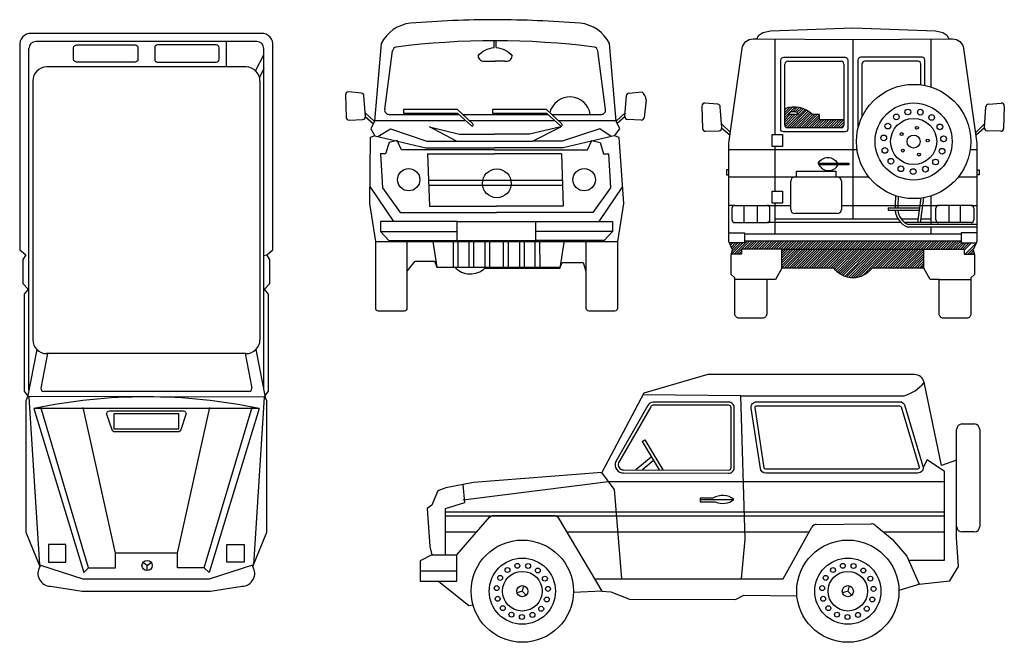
# Model space of a CAD drawing. Extents: x 1.65 to 8.72, y -30.24 to -25.76.
import ezdxf

# ---------------------------------------------------------------- set-up
doc = ezdxf.new("R2010")
doc.units = 0
doc.header["$MEASUREMENT"] = 0
doc.layers.get('0').update_dxf_attribs({"linetype": 'CONTINUOUS'})
doc.layers.add('MUROS', color=7, linetype='CONTINUOUS')

# ---------------------------------------------------------------- blocks, each defined once
blk = doc.blocks.new('JEEP3')
for centre, radius in [((0.7348, -0.0711), 0.2378), ((3.0748, -0.0711), 0.2378), ((0.7348, -0.0711), 0.1425), ((0.6281, 0.0807), 0.0177), ((0.699, 0.111), 0.0177), ((0.7762, 0.1098), 0.0177), ((0.8462, 0.0773), 0.0177), ((3.0748, -0.0711), 0.1425), ((2.968, 0.0807), 0.0177), ((3.039, 0.111), 0.0177), ((3.1162, 0.1098), 0.0177), ((3.1862, 0.0773), 0.0177), ((0.5755, 0.0242), 0.0177), ((0.897, 0.0192), 0.0177), ((2.9155, 0.0242), 0.0177), ((3.2369, 0.0192), 0.0177), ((0.5506, -0.0489), 0.0177), ((0.7348, -0.0711), 0.0401), ((0.9197, -0.0546), 0.0177), ((2.8905, -0.0489), 0.0177), ((3.0748, -0.0711), 0.0401), ((3.2596, -0.0546), 0.0177), ((0.5574, -0.1257), 0.0177), ((0.9104, -0.1312), 0.0177), ((2.8974, -0.1257), 0.0177), ((3.2504, -0.1312), 0.0177), ((0.595, -0.1932), 0.0177), ((0.8708, -0.1974), 0.0177), ((2.9349, -0.1932), 0.0177), ((3.2108, -0.1974), 0.0177), ((0.6567, -0.2395), 0.0177), ((0.732, -0.2567), 0.0177), ((0.8077, -0.2418), 0.0177), ((2.9967, -0.2395), 0.0177), ((3.0719, -0.2567), 0.0177), ((3.1476, -0.2418), 0.0177)]:
    blk.add_circle(centre, radius)
at = {"layer": 'MUROS'}
for p, q in [((3.8568, 0.3943), (3.8568, 1.0908)), ((3.8968, 1.1308), (3.9829, 1.1308)), ((4.0229, 1.0908), (4.0229, 0.3943)), ((1.5956, 1.0046), (1.6147, 1.0164)), ((1.6616, 0.8932), (1.5503, 0.8006)), ((1.6779, 0.867), (1.5981, 0.8005)), ((3.6452, 0.8732), (3.6163, 0.8172)), ((1.3959, 0.6621), (1.3072, 0.7819)), ((0.3222, 0.5656), (0.31, 0.6961)), ((2.0137, 0.5968), (2.0137, 0.5702)), ((2.105, 0.5968), (2.0137, 0.5968)), ((2.2521, 0.585), (2.0137, 0.585)), ((2.0137, 0.5702), (2.1222, 0.5702)), ((0.1817, 0.5231), (0.3222, 0.5656)), ((0.1817, 0.1894), (0.1817, 0.5231)), ((0.1817, 0.4997), (3.7695, 0.4997)), ((0.1817, 0.4707), (3.7695, 0.4707)), ((2.6107, 0.0186), (2.8156, 0.3885)), ((2.8502, 0.4091), (3.2454, 0.4128)), ((3.2714, 0.4035), (3.3923, 0.3029)), ((3.9829, 0.3543), (3.8968, 0.3543)), ((3.3923, 0.3029), (3.4984, 0.1801)), ((3.8693, 0.1054), (3.8568, 0.3132)), ((0.0835, 0.1894), (0, 0.1476)), ((0, 0.1476), (0, 0)), ((0.2633, 0), (0.2637, 0.1894)), ((3.4984, 0.1801), (3.5884, -0.0206)), ((0, 0.0745), (0.2634, 0.074)), ((3.8075, 0.0037), (3.8693, 0.1054)), ((1.2538, 0.0186), (2.6107, 0.0186)), ((3.5884, -0.0206), (3.8075, 0.0037)), ((0, 0), (0.1328, 0)), ((0.1328, 0), (0.2633, 0)), ((0.1328, 0), (0.3495, -0.1733)), ((0.7439, -0.032), (0.7348, -0.0711)), ((1.3067, -0.0706), (1.1022, -0.0796)), ((3.0838, -0.032), (3.0748, -0.0711)), ((3.5915, -0.0203), (3.4422, -0.0673)), ((0.7348, -0.0711), (0.6968, -0.0838)), ((0.7348, -0.0711), (0.7636, -0.0991)), ((3.0748, -0.0711), (3.0367, -0.0838)), ((3.0748, -0.0711), (3.1035, -0.0991)), ((0.3495, -0.1733), (0.3807, -0.169))]:
    blk.add_line(p, q, dxfattribs=at)
for points in [[(3.8568, 0.871), (3.7474, 0.8312), (3.6229, 1.4301, 0.355392), (3.5544, 1.4858), (2.0695, 1.4858), (1.6095, 1.3531), (1.3072, 0.7819), (0.3833, 0.7111), (0.1851, 0.6706), (0.1277, 0.649), (0.1023, 0.5883), (0.0832, 0.5476), (0.0514, 0.5239), (0.0709, 0.2494), (0.0835, 0.1894), (0.2637, 0.1894), (0.5, 0.4602, -0.216618), (0.5301, 0.4739), (0.9606, 0.4739, -0.26465), (0.995, 0.4543), (1.3067, -0.0706), (1.3703, -0.0753), (1.5041, -0.1275), (2.2675, -0.132), (2.3272, -0.0996), (2.7088, -0.1035)], [(2.3063, 1.3335), (3.4788, 1.3335, 0.157128), (3.6232, 1.4288, -2.847063)]]:
    blk.add_lwpolyline(points, format="xyb", dxfattribs=at)
for points in [[(2.2179, 0.7769, 0.414214), (2.2579, 0.8169), (2.2579, 1.2477, 0.414214), (2.2179, 1.2877), (1.6744, 1.2877, 0.302811), (1.6375, 1.2631), (1.406, 0.8614, 0.535142), (1.4614, 0.7783)], [(2.4854, 0.7772, -0.371746), (2.4458, 0.8113), (2.3799, 1.245, -0.457995), (2.4194, 1.2908), (3.4467, 1.2908, -0.333443), (3.4851, 1.262), (3.6147, 0.8283, -0.499877), (3.5763, 0.7772)], [(2.2179, 0.7994, 0.413936), (2.2354, 0.8169), (2.2354, 1.2477, 0.414214), (2.2179, 1.2652), (1.6744, 1.2652, 0.320806), (1.6578, 1.2534), (1.4263, 0.8515, 0.524431), (1.4614, 0.8008)], [(2.4854, 0.8061, -0.372733), (2.4745, 0.8156), (2.4085, 1.2493, -0.456948), (2.4194, 1.2619), (3.4467, 1.2619, -0.335224), (3.4573, 1.2539), (3.5869, 0.8202, -0.497876), (3.5763, 0.8061)]]:
    blk.add_lwpolyline(points, format="xyb", close=True, dxfattribs=at)
for points in [[(2.3108, 0.0186), (2.3377, 0.3025), (2.3063, 1.3335), (1.6022, 1.3392)], [(1.5956, 1.0046), (1.7193, 0.8003)], [(1.6147, 1.0164), (1.7458, 0.8002)], [(3.5111, 0.1517), (3.7695, 0.1517), (3.7695, 0.7193), (3.7695, 0.7887), (3.6452, 0.8732)], [(0.3103, 0.586), (1.3548, 0.7176), (3.7695, 0.7176)], [(1.3959, 0.6621), (1.4472, 0.0186)], [(0.1817, 0.3553), (0.4084, 0.3553)], [(1.0538, 0.3553), (2.7972, 0.3553)], [(3.3293, 0.3553), (3.7695, 0.3553)], [(3.8568, 0.3132), (3.8568, 0.3943)]]:
    blk.add_lwpolyline(points, dxfattribs=at)
for centre in [(0.7348, -0.0711), (3.0748, -0.0711)]:
    blk.add_circle(centre, 0.3674, dxfattribs=at)
for centre, radius, start, end in [((3.8968, 1.0908), 0.04, 90, 180), ((3.9829, 1.0908), 0.04, 0, 90), ((2.1743, 0.4857), 0.131, 51.38587, 121.96859), ((2.1743, 0.6904), 0.131, 246.5378, 308.61413), ((2.8506, 0.3691), 0.04, 90.52792, 151.01972), ((3.2458, 0.3728), 0.04, 50.24392, 90.52792), ((3.8968, 0.3943), 0.04, 180, 270), ((3.9829, 0.3943), 0.04, 270, 0)]:
    blk.add_arc(centre, radius, start, end, dxfattribs=at)
blk = doc.blocks.new('*X1')
at = {"color": 0}
for p, q in [((0.3407, 0.3584), (0.475, 0.4926)), ((0.3407, 0.376), (0.4573, 0.4926)), ((0.3407, 0.3937), (0.4396, 0.4926)), ((0.3407, 0.4114), (0.4219, 0.4926)), ((0.3407, 0.4291), (0.4042, 0.4926)), ((0.3407, 0.4468), (0.3866, 0.4926)), ((0.3407, 0.4644), (0.3689, 0.4926)), ((0.3407, 0.4821), (0.3512, 0.4926)), ((0.3563, 0.3563), (0.4926, 0.4926)), ((0.374, 0.3563), (0.5103, 0.4926)), ((0.3917, 0.3563), (0.528, 0.4926)), ((0.4093, 0.3563), (0.5457, 0.4926)), ((0.427, 0.3563), (0.5633, 0.4926)), ((0.4447, 0.3563), (0.581, 0.4926)), ((0.4624, 0.3563), (0.5987, 0.4926)), ((0.48, 0.3563), (0.6164, 0.4926)), ((0.4977, 0.3563), (0.6341, 0.4926)), ((0.5154, 0.3563), (0.6517, 0.4926)), ((0.5331, 0.3563), (0.6694, 0.4926)), ((0.5508, 0.3563), (0.6871, 0.4926)), ((0.5684, 0.3563), (0.7048, 0.4926)), ((0.5861, 0.3563), (0.7224, 0.4926)), ((0.6038, 0.3563), (0.7401, 0.4926)), ((0.6215, 0.3563), (0.7578, 0.4926)), ((0.6391, 0.3563), (0.7755, 0.4926)), ((0.6568, 0.3563), (0.7932, 0.4926)), ((0.6745, 0.3563), (0.8108, 0.4926)), ((0.6922, 0.3563), (0.8285, 0.4926)), ((0.7099, 0.3563), (0.8462, 0.4926)), ((0.7194, 0.3481), (0.8639, 0.4926)), ((0.7277, 0.3388), (0.8815, 0.4926)), ((0.7367, 0.3301), (0.8992, 0.4926)), ((0.7463, 0.322), (0.9169, 0.4926)), ((0.7566, 0.3147), (0.9346, 0.4926)), ((0.7676, 0.308), (0.9523, 0.4926)), ((0.7793, 0.302), (0.9699, 0.4926)), ((0.7918, 0.2968), (0.9876, 0.4926)), ((0.8051, 0.2925), (1.0053, 0.4926)), ((0.8195, 0.2891), (1.023, 0.4926)), ((0.835, 0.287), (1.0406, 0.4926)), ((0.8519, 0.2862), (1.0583, 0.4926)), ((0.8707, 0.2874), (1.076, 0.4926)), ((0.8923, 0.2913), (1.0937, 0.4926)), ((0.9191, 0.3004), (1.1114, 0.4926)), ((0.9927, 0.3563), (1.129, 0.4926)), ((1.0104, 0.3563), (1.1467, 0.4926)), ((1.0281, 0.3563), (1.1644, 0.4926)), ((1.0457, 0.3563), (1.1821, 0.4926)), ((1.0634, 0.3563), (1.1997, 0.4926)), ((1.0811, 0.3563), (1.2174, 0.4926)), ((1.0988, 0.3563), (1.2351, 0.4926)), ((1.1164, 0.3563), (1.2528, 0.4926)), ((1.1341, 0.3563), (1.2705, 0.4926)), ((1.1518, 0.3563), (1.2881, 0.4926)), ((1.1695, 0.3563), (1.3058, 0.4926)), ((1.1872, 0.3563), (1.3235, 0.4926)), ((1.2048, 0.3563), (1.3412, 0.4926)), ((1.2225, 0.3563), (1.3588, 0.4926)), ((1.2402, 0.3563), (1.3613, 0.4774)), ((1.2579, 0.3563), (1.3613, 0.4597)), ((1.2755, 0.3563), (1.3613, 0.442)), ((1.2932, 0.3563), (1.3613, 0.4243)), ((1.3109, 0.3563), (1.3613, 0.4067)), ((1.3286, 0.3563), (1.3613, 0.389)), ((1.3463, 0.3563), (1.3613, 0.3713))]:
    blk.add_line(p, q, dxfattribs=at)
blk = doc.blocks.new('*X2')
at = {"color": 0}
for p, q in [((0.3614, 1.4397), (0.4352, 1.5135)), ((0.3614, 1.4575), (0.4174, 1.5134)), ((0.3615, 1.4752), (0.3976, 1.5113)), ((0.3615, 1.4929), (0.3748, 1.5062)), ((0.3754, 1.3653), (0.5067, 1.4967)), ((0.3922, 1.3644), (0.5185, 1.4908)), ((0.4218, 1.4824), (0.4515, 1.5122)), ((0.4369, 1.4799), (0.4667, 1.5097)), ((0.4483, 1.4736), (0.4809, 1.5062)), ((0.457, 1.4646), (0.4942, 1.5018)), ((0.3613, 1.3866), (0.4341, 1.4594)), ((0.3613, 1.4043), (0.4164, 1.4594)), ((0.3614, 1.422), (0.3988, 1.4594)), ((0.3651, 1.3727), (0.4518, 1.4594)), ((0.4099, 1.3644), (0.5297, 1.4843)), ((0.4275, 1.3644), (0.5402, 1.4772)), ((0.4452, 1.3644), (0.5502, 1.4694)), ((0.4629, 1.3644), (0.5595, 1.4611)), ((0.4806, 1.3644), (0.5763, 1.4601)), ((0.4982, 1.3644), (0.5934, 1.4596)), ((0.5159, 1.3644), (0.6101, 1.4587)), ((0.5336, 1.3644), (0.6101, 1.441)), ((0.5513, 1.3644), (0.6101, 1.4233)), ((0.569, 1.3644), (0.6254, 1.4209)), ((0.5866, 1.3644), (0.6431, 1.4209)), ((0.6043, 1.3644), (0.6608, 1.4209)), ((0.622, 1.3644), (0.6784, 1.4209)), ((0.6397, 1.3644), (0.6961, 1.4209)), ((0.6573, 1.3644), (0.7138, 1.4209)), ((0.675, 1.3644), (0.7315, 1.4209)), ((0.6927, 1.3644), (0.7491, 1.4209)), ((0.7104, 1.3644), (0.7668, 1.4209)), ((0.7281, 1.3644), (0.7845, 1.4209)), ((0.7457, 1.3644), (0.7858, 1.4045)), ((0.7634, 1.3644), (0.7858, 1.3868))]:
    blk.add_line(p, q, dxfattribs=at)

msp = doc.modelspace()

# ---------------------------------------------------------------- linework, layer by layer
for p, q in [((6.9458, -25.9022), (7.6359, -25.9062)), ((7.6359, -25.9062), (8.3261, -25.9022)), ((1.7124, -28.4231), (1.7124, -25.9708)), ((3.3516, -25.9208), (1.7624, -25.9208)), ((3.4016, -28.4231), (3.4016, -25.9708)), ((5.0566, -25.9645), (5.0565, -25.9152)), ((5.0722, -25.9645), (5.0722, -25.9152)), ((7.6359, -25.9062), (7.6359, -27.196)), ((4.2703, -26.4104), (4.3272, -25.9865)), ((5.8585, -26.4104), (5.8015, -25.9865)), ((3.2737, -26.1036), (1.8403, -26.1036)), ((4.994, -26.0612), (5.0644, -26.0612)), ((5.1348, -26.0612), (5.0644, -26.0612)), ((7.1465, -26.4034), (7.1473, -26.0826)), ((7.1673, -26.0627), (7.5508, -26.0627)), ((7.5708, -26.0827), (7.5708, -26.4844)), ((1.7403, -26.2036), (1.7403, -28.064)), ((3.3737, -26.2036), (3.3737, -28.064)), ((3.9883, -26.3039), (3.9933, -26.4659)), ((4.1029, -26.2911), (4.0099, -26.2834)), ((4.1317, -26.46), (4.1212, -26.3097)), ((5.9971, -26.46), (6.0076, -26.3097)), ((6.0258, -26.2911), (6.1188, -26.2834)), ((6.1496, -26.34), (6.1354, -26.4659)), ((6.5499, -26.3843), (6.555, -26.5463)), ((6.6646, -26.3715), (6.5716, -26.3638)), ((6.6934, -26.5404), (6.6829, -26.3901)), ((8.5809, -26.5404), (8.5914, -26.3901)), ((8.6097, -26.3715), (8.7027, -26.3638)), ((8.7243, -26.3843), (8.7193, -26.5463)), ((4.1938, -26.4936), (4.1298, -26.4321)), ((4.1302, -26.4601), (4.1868, -26.5092)), ((4.3, -26.4444), (4.8031, -26.4444)), ((4.7929, -26.4089), (4.4051, -26.4089)), ((4.4051, -26.4089), (4.4051, -26.436)), ((4.4051, -26.436), (4.7939, -26.436)), ((4.9033, -26.5127), (4.7929, -26.4089)), ((4.7939, -26.436), (4.8942, -26.5273)), ((4.8306, -26.4444), (5.4432, -26.4444)), ((5.433, -26.4089), (5.0452, -26.4089)), ((5.0452, -26.4089), (5.0452, -26.436)), ((5.0452, -26.436), (5.4339, -26.436)), ((5.5434, -26.5127), (5.433, -26.4089)), ((5.4339, -26.436), (5.5343, -26.5273)), ((5.4707, -26.4444), (5.8288, -26.4444)), ((5.9349, -26.4936), (5.999, -26.4321)), ((5.9985, -26.4601), (5.942, -26.5092)), ((7.1462, -26.5208), (7.1465, -26.4034)), ((4.0141, -26.4853), (4.1125, -26.4814)), ((4.7875, -26.636), (4.5933, -26.5335)), ((4.5933, -26.5335), (4.8073, -26.5855)), ((5.5355, -26.5335), (5.3123, -26.5855)), ((5.3322, -26.636), (5.5355, -26.5335)), ((6.1147, -26.4853), (6.0162, -26.4814)), ((6.7555, -26.574), (6.6914, -26.5125)), ((6.6919, -26.5405), (6.7528, -26.5934)), ((7.5508, -26.5408), (7.1662, -26.5408)), ((7.5708, -26.4844), (7.5708, -26.5208)), ((8.5188, -26.574), (8.5828, -26.5125)), ((8.5824, -26.5405), (8.5215, -26.5934)), ((4.1994, -26.5987), (4.5659, -26.6856)), ((4.2213, -26.6039), (4.3113, -26.5485)), ((4.3113, -26.5485), (4.5724, -26.636)), ((4.8073, -26.5855), (5.0598, -26.5855)), ((5.3123, -26.5855), (5.0598, -26.5855)), ((5.8175, -26.5485), (5.5472, -26.636)), ((5.9203, -26.5987), (5.5538, -26.6856)), ((5.8984, -26.6039), (5.8175, -26.5485)), ((6.5757, -26.5657), (6.6742, -26.5618)), ((7.0567, -26.5882), (7.1301, -26.5882)), ((7.0567, -26.6758), (7.0567, -26.5882)), ((7.1301, -26.5882), (7.1301, -26.6758)), ((8.6985, -26.5657), (8.6001, -26.5618)), ((4.3014, -26.6457), (4.2762, -26.7267)), ((4.3603, -26.6322), (4.3014, -26.6457)), ((4.3905, -26.698), (4.3603, -26.6322)), ((4.5724, -26.636), (4.7875, -26.636)), ((4.7875, -26.636), (5.3322, -26.636)), ((5.5472, -26.636), (5.3322, -26.636)), ((5.7292, -26.698), (5.7593, -26.6322)), ((5.7593, -26.6322), (5.8182, -26.6457)), ((5.8182, -26.6457), (5.8435, -26.7267)), ((7.1301, -26.6758), (7.0567, -26.6758)), ((4.2762, -26.7267), (4.24, -26.7267)), ((4.24, -26.7267), (4.2537, -26.9716)), ((5.0598, -26.698), (4.3905, -26.698)), ((4.5659, -26.6856), (5.0598, -26.6856)), ((4.5791, -26.7268), (5.0598, -26.7268)), ((5.5538, -26.6856), (5.0598, -26.6856)), ((5.0598, -26.698), (5.7292, -26.698)), ((5.5405, -26.7268), (5.0598, -26.7268)), ((5.8435, -26.7267), (5.8796, -26.7267)), ((5.8796, -26.7267), (5.8933, -26.9716)), ((7.2193, -26.8939), (7.5241, -26.8939)), ((7.2313, -26.8522), (7.5122, -26.8522)), ((7.2313, -26.8939), (7.2313, -26.8522)), ((7.5122, -26.8522), (7.5122, -26.8939)), ((4.336, -27.2137), (4.166, -26.9617)), ((5.811, -27.2137), (5.9811, -26.9617)), ((7.1893, -27.1271), (7.1893, -26.9239)), ((7.5541, -26.9239), (7.5541, -27.1271)), ((4.2537, -26.9716), (4.3816, -27.1503)), ((5.8933, -26.9716), (5.7654, -27.1503)), ((7.0567, -27.0827), (7.0567, -26.995)), ((7.0567, -26.995), (7.1301, -26.995)), ((7.1301, -26.995), (7.1301, -27.0827)), ((7.9427, -27.094), (7.9451, -27.0298)), ((7.9611, -27.0964), (7.9634, -27.0353)), ((6.7863, -27.0982), (6.7447, -27.0982)), ((6.7863, -27.0982), (7.02, -27.0982)), ((6.8529, -27.0982), (6.8529, -27.222)), ((6.9474, -27.0982), (6.9474, -27.222)), ((7.1301, -27.0827), (7.0567, -27.0827)), ((8.4855, -27.0982), (8.2519, -27.0982)), ((8.3245, -27.0982), (8.3245, -27.222)), ((8.4072, -27.0982), (8.4072, -27.222)), ((8.4855, -27.0982), (8.5271, -27.0982)), ((4.3816, -27.1503), (5.0735, -27.1503)), ((5.7654, -27.1503), (5.0735, -27.1503)), ((6.7663, -27.1182), (6.7663, -27.202)), ((7.04, -27.202), (7.04, -27.1182)), ((7.5241, -27.1571), (7.2193, -27.1571)), ((7.889, -27.1153), (7.889, -27.1338)), ((8.2319, -27.202), (8.2319, -27.1182)), ((8.5055, -27.1182), (8.5055, -27.202)), ((4.7913, -27.2137), (4.2398, -27.2137)), ((4.2398, -27.2137), (4.2398, -27.2872)), ((4.7913, -27.2137), (5.3557, -27.2137)), ((4.7913, -27.3512), (4.7913, -27.2137)), ((5.3557, -27.2137), (5.9072, -27.2137)), ((5.3557, -27.3512), (5.3557, -27.2137)), ((5.9072, -27.2137), (5.9072, -27.2872)), ((6.7863, -27.222), (7.02, -27.222)), ((7.9805, -27.222), (7.02, -27.222)), ((7.075, -27.196), (7.9602, -27.196)), ((7.9824, -27.196), (8.1038, -27.196)), ((8.2519, -27.222), (8.0089, -27.222)), ((8.5271, -27.2357), (8.0336, -27.2357)), ((8.1225, -27.196), (8.1968, -27.196)), ((8.4855, -27.222), (8.2519, -27.222)), ((4.2398, -27.2872), (4.2993, -27.3512)), ((4.2398, -27.2872), (4.7913, -27.2872)), ((5.9072, -27.2872), (5.3557, -27.2872)), ((5.9072, -27.2872), (5.8477, -27.3512)), ((6.7447, -27.2949), (6.8573, -27.2949)), ((6.8573, -27.2949), (6.8573, -27.3527)), ((8.5271, -27.2542), (8.03, -27.2542)), ((8.5271, -27.2949), (8.4146, -27.2949)), ((8.4146, -27.2949), (8.4146, -27.3527)), ((4.2039, -27.358), (5.9458, -27.358)), ((4.2993, -27.3512), (4.7913, -27.3512)), ((4.7627, -27.358), (4.7625, -27.5421)), ((4.7913, -27.3512), (5.3557, -27.3512)), ((4.7968, -27.3581), (4.7966, -27.5421)), ((4.8744, -27.358), (4.8742, -27.5422)), ((4.9084, -27.3581), (4.9082, -27.5422)), ((4.9903, -27.358), (4.9901, -27.5423)), ((5.0243, -27.3581), (5.0241, -27.5424)), ((5.1227, -27.3581), (5.1229, -27.5424)), ((5.1568, -27.358), (5.157, -27.5423)), ((5.2386, -27.3581), (5.2388, -27.5422)), ((5.2727, -27.358), (5.2728, -27.5422)), ((5.3502, -27.3581), (5.3504, -27.5421)), ((5.8477, -27.3512), (5.3557, -27.3512)), ((5.3843, -27.358), (5.3845, -27.5421)), ((6.8573, -27.3683), (6.7447, -27.3683)), ((6.7517, -27.3729), (6.7562, -27.3683)), ((6.7571, -27.3852), (6.7739, -27.3683)), ((6.7624, -27.3975), (6.7916, -27.3683)), ((6.7642, -27.4488), (6.8448, -27.3683)), ((6.7678, -27.4098), (6.8093, -27.3683)), ((6.7696, -27.4257), (6.827, -27.3683)), ((6.7818, -27.4488), (6.8779, -27.3527)), ((6.7995, -27.4488), (6.8955, -27.3527)), ((6.8533, -27.4126), (6.9132, -27.3527)), ((6.8573, -27.3527), (6.8573, -27.3683)), ((6.8573, -27.3557), (6.8602, -27.3527)), ((6.871, -27.4126), (6.9309, -27.3527)), ((6.8887, -27.4126), (6.9486, -27.3527)), ((6.9064, -27.4126), (6.9662, -27.3527)), ((6.924, -27.4126), (6.9839, -27.3527)), ((6.9417, -27.4126), (7.0016, -27.3527)), ((6.9594, -27.4126), (7.0193, -27.3527)), ((6.9771, -27.4126), (7.037, -27.3527)), ((6.9948, -27.4126), (7.0546, -27.3527)), ((7.0124, -27.4126), (7.0723, -27.3527)), ((7.0301, -27.4126), (7.09, -27.3527)), ((7.0478, -27.4126), (7.1077, -27.3527)), ((7.0655, -27.4126), (7.1253, -27.3527)), ((7.0831, -27.4126), (7.143, -27.3527)), ((7.1008, -27.4126), (7.1607, -27.3527)), ((7.1185, -27.4126), (7.1784, -27.3527)), ((7.1362, -27.4126), (7.1961, -27.3527)), ((7.1539, -27.4126), (7.2137, -27.3527)), ((7.1715, -27.4126), (7.2314, -27.3527)), ((7.1892, -27.4126), (7.2491, -27.3527)), ((7.2069, -27.4126), (7.2668, -27.3527)), ((7.2246, -27.4126), (7.2844, -27.3527)), ((7.2422, -27.4126), (7.3021, -27.3527)), ((7.2599, -27.4126), (7.3198, -27.3527)), ((7.2776, -27.4126), (7.3375, -27.3527)), ((7.2953, -27.4126), (7.3552, -27.3527)), ((7.313, -27.4126), (7.3728, -27.3527)), ((7.3306, -27.4126), (7.3905, -27.3527)), ((7.3483, -27.4126), (7.4082, -27.3527)), ((7.366, -27.4126), (7.4259, -27.3527)), ((7.3837, -27.4126), (7.4435, -27.3527)), ((7.4013, -27.4126), (7.4612, -27.3527)), ((7.419, -27.4126), (7.4789, -27.3527)), ((7.4367, -27.4126), (7.4966, -27.3527)), ((7.4544, -27.4126), (7.5143, -27.3527)), ((7.472, -27.4126), (7.5319, -27.3527)), ((7.4897, -27.4126), (7.5496, -27.3527)), ((7.5074, -27.4126), (7.5673, -27.3527)), ((7.5251, -27.4126), (7.585, -27.3527)), ((7.5428, -27.4126), (7.6026, -27.3527)), ((7.5604, -27.4126), (7.6203, -27.3527)), ((7.5781, -27.4126), (7.638, -27.3527)), ((7.5958, -27.4126), (7.6557, -27.3527)), ((7.6135, -27.4126), (7.6734, -27.3527)), ((7.6311, -27.4126), (7.691, -27.3527)), ((7.6488, -27.4126), (7.7087, -27.3527)), ((7.6665, -27.4126), (7.7264, -27.3527)), ((7.6842, -27.4126), (7.7441, -27.3527)), ((7.7019, -27.4126), (7.7617, -27.3527)), ((7.7195, -27.4126), (7.7794, -27.3527)), ((7.7372, -27.4126), (7.7971, -27.3527)), ((7.7549, -27.4126), (7.8148, -27.3527)), ((7.7726, -27.4126), (7.8325, -27.3527)), ((7.7902, -27.4126), (7.8501, -27.3527)), ((7.8079, -27.4126), (7.8678, -27.3527)), ((7.8256, -27.4126), (7.8855, -27.3527)), ((7.8433, -27.4126), (7.9032, -27.3527)), ((7.861, -27.4126), (7.9208, -27.3527)), ((7.8786, -27.4126), (7.9385, -27.3527)), ((7.8963, -27.4126), (7.9562, -27.3527)), ((7.914, -27.4126), (7.9739, -27.3527)), ((7.9317, -27.4126), (7.9916, -27.3527)), ((7.9493, -27.4126), (8.0092, -27.3527)), ((7.967, -27.4126), (8.0269, -27.3527)), ((7.9847, -27.4126), (8.0446, -27.3527)), ((8.0024, -27.4126), (8.0623, -27.3527)), ((8.0201, -27.4126), (8.0799, -27.3527)), ((8.0377, -27.4126), (8.0976, -27.3527)), ((8.0554, -27.4126), (8.1153, -27.3527)), ((8.0731, -27.4126), (8.133, -27.3527)), ((8.0908, -27.4126), (8.1507, -27.3527)), ((8.1084, -27.4126), (8.1683, -27.3527)), ((8.1261, -27.4126), (8.186, -27.3527)), ((8.1438, -27.4126), (8.2037, -27.3527)), ((8.1615, -27.4126), (8.2214, -27.3527)), ((8.1792, -27.4126), (8.239, -27.3527)), ((8.1968, -27.4126), (8.2567, -27.3527)), ((8.2145, -27.4126), (8.2744, -27.3527)), ((8.2322, -27.4126), (8.2921, -27.3527)), ((8.2499, -27.4126), (8.3097, -27.3527)), ((8.2675, -27.4126), (8.3274, -27.3527)), ((8.2852, -27.4126), (8.3451, -27.3527)), ((8.3029, -27.4126), (8.3628, -27.3527)), ((8.3206, -27.4126), (8.3805, -27.3527)), ((8.3383, -27.4126), (8.3981, -27.3527)), ((8.3559, -27.4126), (8.4146, -27.354)), ((8.3736, -27.4126), (8.4179, -27.3683)), ((8.3913, -27.4126), (8.4356, -27.3683)), ((8.409, -27.4126), (8.4533, -27.3683)), ((8.4146, -27.3527), (8.4146, -27.3683)), ((8.4146, -27.3683), (8.5271, -27.3683)), ((8.4266, -27.4126), (8.471, -27.3683)), ((8.4358, -27.421), (8.4885, -27.3683)), ((8.4435, -27.4488), (8.5208, -27.3716)), ((6.8361, -27.4488), (6.7613, -27.4488)), ((6.7626, -27.4504), (6.7641, -27.4488)), ((6.8171, -27.4488), (6.8361, -27.4299)), ((6.8348, -27.4488), (6.8361, -27.4476)), ((7.1257, -27.4126), (6.8361, -27.4126)), ((6.8361, -27.4126), (6.8361, -27.4488)), ((7.1257, -27.4126), (8.1462, -27.4126)), ((7.1257, -27.549), (7.1257, -27.4126)), ((8.1462, -27.549), (8.1462, -27.4126)), ((8.1462, -27.4126), (8.4358, -27.4126)), ((8.4358, -27.4126), (8.4358, -27.4488)), ((8.4358, -27.4488), (8.5106, -27.4488)), ((8.4612, -27.4488), (8.5071, -27.4029)), ((8.4788, -27.4488), (8.5022, -27.4254)), ((8.4965, -27.4488), (8.5061, -27.4392)), ((4.6446, -27.542), (4.7741, -27.542)), ((7.0161, -27.6306), (6.7872, -27.6306)), ((8.2558, -27.6306), (8.4847, -27.6306)), ((1.7696, -28.1347), (1.7018, -28.4763)), ((1.8457, -28.164), (1.7997, -28.4128)), ((3.2737, -28.164), (1.8403, -28.164)), ((3.2683, -28.164), (3.3143, -28.4128)), ((3.3444, -28.1347), (3.4122, -28.4763)), ((3.2947, -28.4364), (1.8193, -28.4364)), ((3.4122, -28.4763), (1.7034, -28.4725)), ((2.142, -29.7028), (1.7991, -28.548)), ((2.7811, -29.5972), (3.0139, -28.5521)), ((2.9736, -29.7028), (3.3165, -28.548)), ((3.3669, -28.5582), (3.0075, -29.737)), ((2.3232, -28.5973), (2.3232, -28.7052)), ((2.7912, -28.5973), (2.3232, -28.5973)), ((2.7912, -28.7052), (2.7912, -28.5973)), ((2.3232, -28.7052), (2.7912, -28.7052)), ((1.8528, -29.5352), (1.8528, -29.6622)), ((1.9776, -29.5352), (1.8528, -29.5352)), ((1.9776, -29.6622), (1.9776, -29.5352)), ((3.1364, -29.5352), (3.2612, -29.5352)), ((3.1364, -29.6622), (3.1364, -29.5352)), ((3.2612, -29.5352), (3.2612, -29.6622)), ((2.7811, -29.5972), (2.3345, -29.5972)), ((2.7811, -29.7028), (2.7811, -29.5972)), ((1.8528, -29.6622), (1.9776, -29.6622)), ((2.5622, -29.6868), (2.5328, -29.6648)), ((2.5622, -29.6868), (2.5917, -29.6648)), ((2.5622, -29.7235), (2.5622, -29.6868)), ((2.9736, -29.7028), (2.7811, -29.7028)), ((3.0075, -29.737), (2.9736, -29.7028)), ((3.2612, -29.6622), (3.1364, -29.6622))]:
    msp.add_line(p, q)
for points in [[(4.9913, -27.5487), (5.5297, -27.5487), (5.5449, -27.5093), (5.6977, -27.5093), (5.7167, -27.5714), (5.7167, -27.8359, 0.414214), (5.7367, -27.8559), (5.9258, -27.8559, 0.414214), (5.9458, -27.8359), (5.9458, -27.358), (5.9894, -27.0846), (5.9568, -26.6096), (5.923, -26.5987), (5.9599, -26.5487), (5.9349, -26.4936), (5.8874, -25.9341, 0.248273), (5.6748, -25.7887, 0.017317), (5.0644, -25.7638, 0.018859), (4.4567, -25.7887, 0.248273), (4.2441, -25.9341), (4.1966, -26.4936), (4.1716, -26.5487), (4.1994, -26.5987), (4.1656, -26.6096), (4.1603, -27.0846), (4.2039, -27.358), (4.2039, -27.8359, 0.414214), (4.2239, -27.8559), (4.413, -27.8559, 0.414214), (4.433, -27.8359), (4.433, -27.5714), (4.4887, -27.5003), (4.6285, -27.5003), (4.6446, -27.542), (5.5319, -27.5429)], [(4.9417, -26.0237, -0.216214), (5.0566, -25.9645, -1.192684)], [(5.0722, -25.9645, -0.216214), (5.1871, -26.0237, -1.192684)], [(8.1333, -26.0339), (7.6923, -26.0339, 0.414214), (7.6723, -26.0539), (7.6723, -26.5465, 0.414214)], [(8.1538, -26.2367), (8.1533, -26.0538, 0.413471), (8.1333, -26.0339)], [(8.1045, -26.0627), (7.7211, -26.0627, 0.414214), (7.7011, -26.0827), (7.7011, -26.4636, 0.414214)], [(8.1249, -26.2319), (8.1245, -26.0826, 0.413471), (8.1045, -26.0627)], [(7.5708, -26.4844), (7.3951, -26.4844), (7.3951, -26.4462), (7.345, -26.4446, 0.28659), (7.1465, -26.4034, -1.758112)], [(7.2452, -26.4459), (7.1697, -26.4459, -0.610366), (7.2452, -26.4459, -0.241954)], [(7.3871, -26.7956, -0.603238), (7.5246, -26.7956, -2.228773)], [(7.3871, -26.7956, 0.656282), (7.5299, -26.8074, -3.989419)], [(5.7167, -27.358), (5.7167, -27.5714, 0.414214)], [(3.3669, -28.5582, 0.103517), (1.7487, -28.5582, -1.887166)]]:
    msp.add_lwpolyline(points, format="xyb")
for points in [[(6.7447, -27.3569), (6.7447, -26.6508), (6.8399, -25.971, -0.375674), (6.9196, -25.9021), (6.9458, -25.9022), (6.9608, -25.8761), (6.9885, -25.855), (7.043, -25.8437), (7.6359, -25.8214), (8.2289, -25.8437), (8.2834, -25.855), (8.3111, -25.8761), (8.3261, -25.9022), (8.3523, -25.9021, -0.375674), (8.4319, -25.971), (8.5271, -26.6508), (8.5271, -27.3569), (8.5003, -27.4185), (8.5106, -27.4549), (8.5106, -27.5946), (8.4847, -27.6199), (8.4847, -27.8789, -0.414214), (8.4547, -27.9089), (8.2858, -27.9089, -0.414214), (8.2558, -27.8789), (8.2558, -27.6306), (8.1915, -27.6306), (8.1462, -27.549), (7.9188, -27.549), (7.7739, -27.549, -0.508034), (7.498, -27.549), (7.3531, -27.549), (7.1257, -27.549), (7.0804, -27.6306), (7.0161, -27.6306), (7.0161, -27.8789, -0.414214), (6.9861, -27.9089), (6.8172, -27.9089, -0.414214), (6.7872, -27.8789), (6.7872, -27.6199), (6.7613, -27.5946), (6.7613, -27.4549), (6.7716, -27.4185)], [(1.6473, -25.9531), (1.6473, -27.4173), (1.6917, -27.4541), (1.6702, -27.4882), (1.6702, -27.6605), (1.7071, -27.6994), (1.6781, -27.7363), (1.6781, -28.4347), (1.7051, -28.4687), (1.6906, -28.5028), (1.6906, -29.4465), (1.7922, -29.6943, 0.590762), (1.8684, -29.8351), (2.0951, -29.8711), (3.0189, -29.8711), (3.2456, -29.8351, 0.590762), (3.3218, -29.6943), (3.4234, -29.4465), (3.4234, -28.5028), (3.409, -28.4687), (3.4359, -28.4347), (3.4359, -27.7363), (3.4069, -27.6994), (3.4438, -27.6605), (3.4438, -27.4882), (3.4223, -27.4541), (3.4667, -27.4173), (3.4667, -25.9531, 0.468554), (3.3843, -25.8625), (1.7297, -25.8625, 0.468554)], [(2.0345, -25.9652, -0.414214), (2.0545, -25.9452), (2.4769, -25.9452, -0.414214), (2.4969, -25.9652), (2.4969, -26.0484, -0.414214), (2.4769, -26.0684), (2.0545, -26.0684, -0.414214), (2.0345, -26.0484)], [(3.0795, -25.9652, 0.414214), (3.0595, -25.9452), (2.6371, -25.9452, 0.414214), (2.6171, -25.9652), (2.6171, -26.0484, 0.414214), (2.6371, -26.0684), (3.0595, -26.0684, 0.414214), (3.0795, -26.0484)], [(7.1386, -26.0339), (7.5796, -26.0339, -0.414214), (7.5996, -26.0539), (7.5996, -26.5497, -0.414214), (7.5796, -26.5697), (7.1373, -26.5697, -0.414956), (7.1173, -26.5496), (7.1186, -26.0538, -0.413471)], [(2.2925, -28.5758), (2.4882, -28.5758), (2.6274, -28.5758), (2.8231, -28.5758, -0.515671), (2.842, -28.6023), (2.8039, -28.7123, -0.319548), (2.785, -28.7257), (2.6095, -28.7257), (2.5061, -28.7257), (2.3306, -28.7257, -0.319548), (2.3117, -28.7123), (2.2736, -28.6023, -0.515671)]]:
    msp.add_lwpolyline(points, format="xyb", close=True)
for points in [[(7.075, -25.903), (7.075, -26.5882)], [(8.1968, -25.903), (8.1968, -26.2479)], [(3.1326, -26.1036), (3.1326, -25.9208)], [(3.3423, -26.1308), (3.4016, -26.0162)], [(3.4016, -26.1835), (3.4016, -26.1156), (3.3706, -26.1786)], [(4.197, -26.4879), (4.8509, -26.4879)], [(4.8769, -26.4879), (5.491, -26.4879)], [(5.517, -26.4879), (5.9344, -26.4879)], [(7.075, -26.6758), (7.075, -26.995)], [(4.5791, -26.7268), (4.5928, -27.1051), (5.0735, -27.1051)], [(5.5405, -26.7268), (5.5542, -27.1051), (5.0735, -27.1051)], [(6.7447, -26.6971), (7.6657, -26.6971)], [(8.479, -26.6971), (8.5271, -26.6971)], [(7.3871, -26.7956), (7.6067, -26.7956), (7.6067, -26.8074), (7.3924, -26.8074)], [(6.7447, -26.8426), (6.7278, -26.8426), (6.7278, -26.879), (6.7447, -26.879)], [(6.7447, -26.8939), (7.2193, -26.8939)], [(7.5241, -26.8939), (7.7501, -26.8939)], [(8.3947, -26.8939), (8.5271, -26.8939)], [(8.5271, -26.8426), (8.544, -26.8426), (8.544, -26.879), (8.5271, -26.879)], [(4.5928, -26.9162), (5.5542, -26.9162)], [(4.5928, -26.9531), (5.5542, -26.9531)], [(8.1968, -27.0307), (8.1968, -27.2357)], [(7.02, -27.0982), (7.1893, -27.0982)], [(7.075, -27.0827), (7.075, -27.3033)], [(7.5541, -27.0982), (8.2519, -27.0982)], [(8.1235, -27.0468), (8.1006, -27.2204)], [(8.1425, -27.044), (8.1189, -27.2228)], [(7.889, -27.1153), (8.1145, -27.1153)], [(7.889, -27.1338), (8.112, -27.1338)], [(6.8573, -27.3033), (8.4146, -27.3033)], [(8.1968, -27.2542), (8.1968, -27.3033)], [(4.433, -27.5714), (4.433, -27.358)], [(4.6158, -27.358), (4.6446, -27.542)], [(5.5585, -27.3648), (5.5297, -27.5487)], [(6.8573, -27.3527), (8.4146, -27.3527)], [(3.4016, -27.4588), (3.4223, -27.4541)], [(1.7116, -28.4763), (1.7887, -29.682), (2.1083, -29.7856)], [(3.404, -28.4763), (3.3269, -29.682), (3.0074, -29.7856)], [(1.7487, -28.5582), (2.1081, -29.737), (2.142, -29.7028), (2.3345, -29.7028), (2.3345, -29.5972), (2.1017, -28.5521)], [(3.3669, -28.5582), (1.7487, -28.5582)], [(3.0074, -29.7856), (2.1083, -29.7856)]]:
    msp.add_lwpolyline(points)
for centre, radius in [((8.0724, -26.6393), 0.4107), ((8.0724, -26.6393), 0.2769), ((7.9481, -26.4625), 0.0206), ((8.0307, -26.4272), 0.0206), ((8.1206, -26.4286), 0.0206), ((8.2021, -26.4664), 0.0206), ((7.8869, -26.5284), 0.0206), ((8.0724, -26.6393), 0.1659), ((8.0966, -26.5406), 0.0104), ((8.2612, -26.5341), 0.0206), ((7.8578, -26.6134), 0.0206), ((7.986, -26.5858), 0.0104), ((8.0724, -26.6393), 0.0467), ((8.2876, -26.62), 0.0206), ((7.8658, -26.7029), 0.0206), ((8.1737, -26.6318), 0.0104), ((7.9948, -26.7049), 0.0104), ((8.1108, -26.7334), 0.0104), ((8.2769, -26.7092), 0.0206), ((7.9096, -26.7814), 0.0206), ((7.9814, -26.8353), 0.0206), ((8.1572, -26.8381), 0.0206), ((8.2307, -26.7864), 0.0206), ((4.4427, -26.9136), 0.0806), ((5.0764, -26.9399), 0.1038), ((5.7043, -26.9136), 0.0806), ((8.069, -26.8554), 0.0206), ((2.5622, -29.6867), 0.0367)]:
    msp.add_circle(centre, radius)
for centre, radius, start, end in [((1.7624, -25.9708), 0.05, 90, 180), ((3.3516, -25.9708), 0.05, 0, 90), ((4.357, -25.9905), 0.03, 97.33109, 172.34824), ((5.0644, -31.4891), 5.5739, 82.66891, 97.33109), ((5.7718, -25.9905), 0.03, 7.65176, 82.66891), ((4.9837, -26.0203), 0.0422, 184.57658, 284.1312), ((5.1451, -26.0203), 0.0422, 255.8688, 355.42342), ((1.8403, -26.2036), 0.1, 90, 180), ((3.2737, -26.2036), 0.1, 0, 90), ((7.1673, -26.0827), 0.02, 90, 179.85472), ((7.5508, -26.0827), 0.02, 0, 90), ((4.0083, -26.3033), 0.02, 85.21868, 181.78828), ((4.1013, -26.3111), 0.02, 3.98966, 85.21868), ((5.6016, -26.467), 0.1484, 8.754, 166.32337), ((6.0275, -26.3111), 0.02, 94.78132, 176.01034), ((6.069, -26.3471), 0.0809, 5.07059, 52.00373), ((6.5699, -26.3837), 0.02, 85.21868, 181.78828), ((6.6629, -26.3915), 0.02, 3.98966, 85.21868), ((8.6113, -26.3915), 0.02, 94.78132, 176.01034), ((8.7043, -26.3837), 0.02, 358.21172, 94.78132), ((4.0133, -26.4653), 0.02, 181.78828, 272.24829), ((4.1118, -26.4614), 0.02, 272.24829, 3.98966), ((4.3, -26.4144), 0.03, 172.34824, 270), ((5.8288, -26.4144), 0.03, 270, 7.65176), ((6.017, -26.4614), 0.02, 176.01034, 267.75171), ((6.1155, -26.4653), 0.02, 267.75171, 358.21172), ((4.8983, -26.5197), 0.00861, 241.92489, 53.9896), ((5.5383, -26.5197), 0.00861, 241.92489, 53.9896), ((6.6734, -26.5418), 0.02, 272.24829, 3.98966), ((7.1662, -26.5208), 0.02, 179.85472, 270), ((7.5508, -26.5208), 0.02, 270, 0), ((8.6008, -26.5418), 0.02, 176.01034, 267.75171), ((6.575, -26.5457), 0.02, 181.78828, 272.24829), ((8.6993, -26.5457), 0.02, 267.75171, 358.21172), ((7.2193, -26.9239), 0.03, 90, 180), ((7.5241, -26.9239), 0.03, 0, 90), ((6.7863, -27.1182), 0.02, 90, 180), ((7.02, -27.1182), 0.02, 0, 90), ((8.0802, -27.1229), 0.1405, 168.14298, 176.89173), ((8.0802, -27.1229), 0.1221, 167.43122, 176.42085), ((8.2519, -27.1182), 0.02, 90, 180), ((8.4855, -27.1182), 0.02, 0, 90), ((7.2193, -27.1271), 0.03, 180, 270), ((7.5241, -27.1271), 0.03, 270, 0), ((8.0802, -27.1229), 0.1405, 184.42768, 249.06702), ((8.0802, -27.1229), 0.1221, 185.09929, 247.51991), ((6.7863, -27.202), 0.02, 180, 270), ((7.02, -27.202), 0.02, 270, 360), ((8.2519, -27.202), 0.02, 180, 270), ((8.4855, -27.202), 0.02, 270, 0), ((4.886, -27.4389), 0.1522, 222.65333, 313.7886), ((1.8403, -28.064), 0.1, 180, 270), ((3.2737, -28.064), 0.1, 270, 0), ((1.8193, -28.4164), 0.02, 169.5085, 270), ((3.2947, -28.4164), 0.02, 270, 10.4915)]:
    msp.add_arc(centre, radius, start, end)

# ---------------------------------------------------------------- block references
for name, p in [('*X2', (6.785, -27.9053)), ('*X1', (6.785, -27.9053)), ('JEEP3', (4.5248, -29.8))]:
    msp.add_blockref(name, p)

doc.saveas('drawing.dxf')
